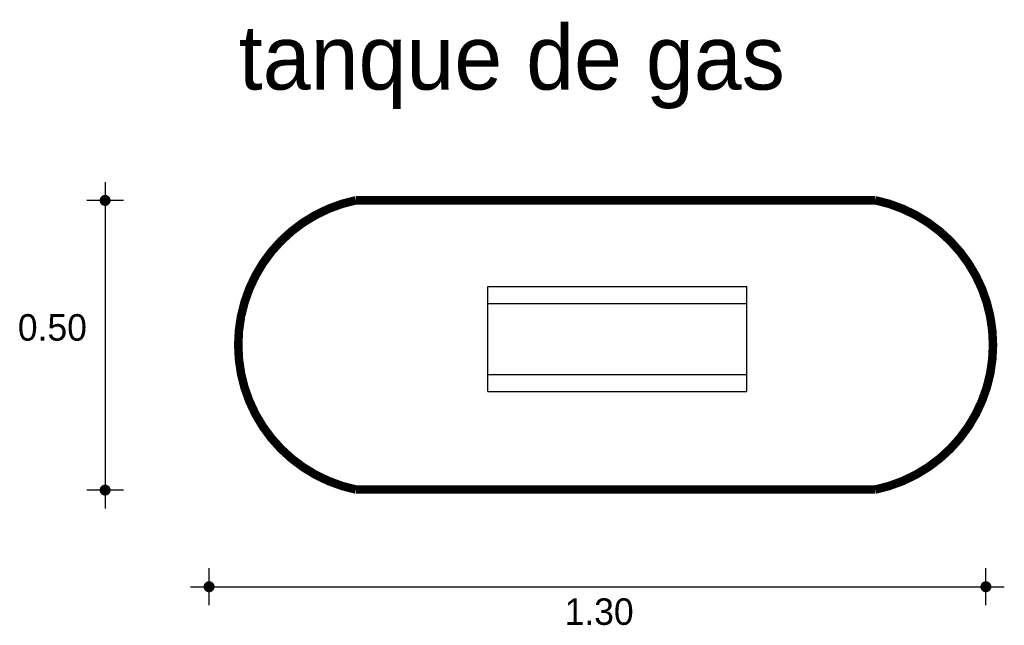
# Model space of a CAD drawing. Extents: x -2.49 to -0.76, y 4.99 to 6.06.
import ezdxf

# ---------------------------------------------------------------- set-up
doc = ezdxf.new("R2010")
doc.units = 0
doc.header["$MEASUREMENT"] = 0
for name, color, linetype in [('BORDE', 2, 'CONTINUOUS'), ('COTAS', 6, 'CONTINUOUS'), ('DIBUJO', 5, 'CONTINUOUS'), ('TEXTO', 4, 'CONTINUOUS')]:
    doc.layers.add(name, color=color, linetype=linetype)

msp = doc.modelspace()

# ---------------------------------------------------------------- linework, layer by layer
at = {"layer": 'BORDE', "const_width": 0.015}
msp.add_lwpolyline([(-0.983, 5.7368), (-1.2123, 5.7368), (-1.669, 5.7368), (-1.8982, 5.7368, 0.813222), (-1.8982, 5.2268), (-1.8193, 5.2268), (-1.0619, 5.2268), (-0.983, 5.2268, 0.813222)], format="xyb", close=True, dxfattribs=at)
at = {"layer": 'COTAS'}
for p, q in [((-2.3401, 5.7689), (-2.3401, 5.1933)), ((-2.3077, 5.7365), (-2.3726, 5.7365)), ((-2.3077, 5.2258), (-2.3726, 5.2258)), ((-2.157, 5.0231), (-2.157, 5.088)), ((-0.7882, 5.0231), (-0.7882, 5.088)), ((-2.1894, 5.0555), (-0.7557, 5.0555))]:
    msp.add_line(p, q, dxfattribs=at)
at = {"layer": 'COTAS', "const_width": 0.00974}
for points in [[(-2.345, 5.7365, 1), (-2.3353, 5.7365, 1)], [(-2.345, 5.2258, 1), (-2.3353, 5.2258, 1)], [(-2.1618, 5.0555, 1), (-2.1521, 5.0555, 1)], [(-0.793, 5.0555, 1), (-0.7833, 5.0555, 1)]]:
    msp.add_lwpolyline(points, format="xyb", close=True, dxfattribs=at)
at = {"layer": 'DIBUJO'}
for p, q in [((-1.8952, 5.7373), (-1.6659, 5.7373)), ((-1.2092, 5.7373), (-1.6659, 5.7373)), ((-1.2092, 5.7373), (-0.98, 5.7373)), ((-1.6659, 5.5848), (-1.2092, 5.5848)), ((-1.6659, 5.3999), (-1.6659, 5.5848)), ((-1.2092, 5.3999), (-1.2092, 5.5848)), ((-1.6659, 5.5548), (-1.2092, 5.5548)), ((-1.6659, 5.4299), (-1.2092, 5.4299)), ((-1.6659, 5.3999), (-1.2092, 5.3999)), ((-1.8952, 5.2273), (-1.8163, 5.2273)), ((-1.8163, 5.2273), (-1.0589, 5.2273)), ((-1.0589, 5.2273), (-0.98, 5.2273))]:
    msp.add_line(p, q, dxfattribs=at)
for centre, start, end in [((-1.8421, 5.4823), 101.7625, 258.2375), ((-1.033, 5.4823), 281.7625, 78.2375)]:
    msp.add_arc(centre, 0.2605, start, end, dxfattribs=at)

# ---------------------------------------------------------------- texts
at = {"layer": 'COTAS'}
for s, p in [('0.50', (-2.4939, 5.4893)), ('1.30', (-1.5305, 4.9883))]:
    msp.add_text(s, height=0.04675, dxfattribs=at).set_placement(p)
at = {"layer": 'TEXTO'}
msp.add_text('tanque de gas', height=0.113495, dxfattribs=at).set_placement((-2.1046, 5.9319))

doc.saveas('drawing.dxf')
